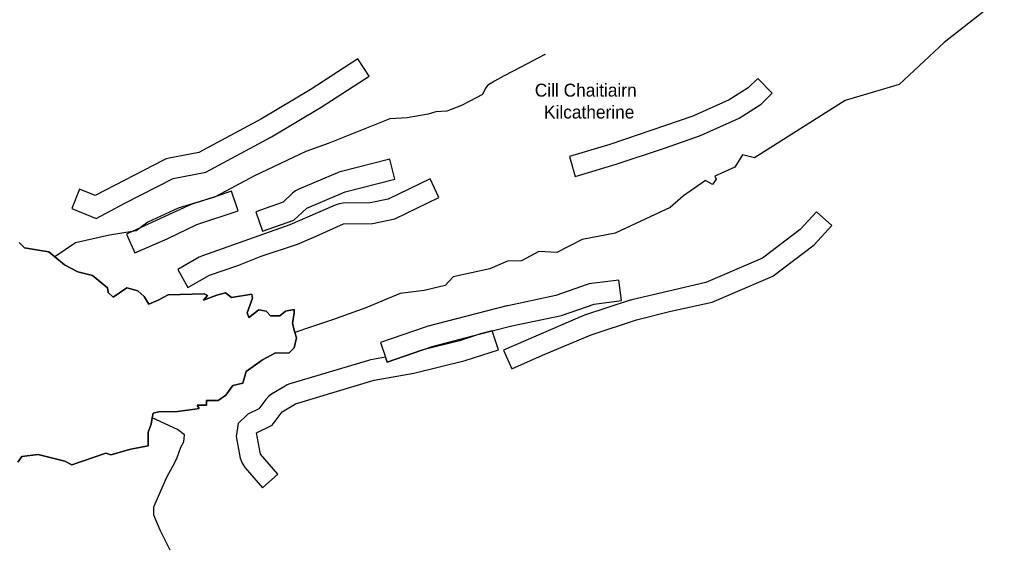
# Model space of a CAD drawing. Extents: x 463979 to 467979, y 555064 to 557157.
# Tile 7 of 82: x 464904 to 465334, y 555066 to 555297. Entities that reach past the tile are written whole.
import ezdxf

# ---------------------------------------------------------------- set-up
doc = ezdxf.new("R2010")
doc.units = 0
doc.header["$MEASUREMENT"] = 0
doc.layers.add('OS MAP', color=7, linetype='Continuous')

msp = doc.modelspace()

# ---------------------------------------------------------------- linework, layer by layer
at = {"layer": 'OS MAP'}
for points in [[(465333.72, 555308.25), (465307.47, 555287.5), (465287.83, 555269.27), (465264.17, 555262.24), (465224.68, 555237.22), (465219.35, 555238.51), (465216.03, 555233.18), (465207.37, 555229.15), (465207.87, 555227.88), (465206.34, 555225.59), (465203.3, 555227.38), (465193.61, 555220.56), (465187.75, 555215.49), (465163.82, 555204.4), (465149.32, 555201.65), (465138.37, 555195.85), (465130.49, 555196.38), (465122.85, 555192.34), (465116.76, 555192.11), (465109.12, 555188.84), (465093.09, 555185.33), (465089.52, 555181.54), (465080.36, 555179.28), (465069.94, 555178.05), (465054.92, 555171.75), (465040.41, 555166.46), (465030.7, 555163.39), (465023.98, 555160.97)], [(465133.09, 555282.28), (465122.65, 555276.72), (465115.27, 555272.94), (465111.03, 555270.62), (465108.03, 555268.78), (465107.06, 555267.35), (465105.83, 555264.84), (465099.98, 555261.81), (465096.66, 555260.04), (465090.3, 555257.53), (465085.47, 555257.29), (465082.11, 555256.33), (465078.84, 555255.71), (465072.92, 555254.69), (465065.37, 555254.29), (465038.4, 555243.48), (465028.73, 555239.95), (465006.33, 555229.36), (464989.43, 555220.38), (464988.76, 555220.02), (464984.52, 555218.74), (464972.98, 555215.25), (464959.74, 555209.2), (464956.36, 555206.68), (464954.65, 555205.4), (464952.93, 555205.11), (464942.95, 555203.41), (464928.19, 555200.16), (464919.1, 555194)], [(465056.3, 555272.9), (465051.38, 555280.43), (465030.64, 555266.89), (465009.33, 555254.2), (464981.94, 555239.54), (464969.04, 555237.06), (464967.79, 555236.72), (464966.6, 555236.21), (464936.68, 555220.71), (464929.88, 555223.49), (464926.47, 555215.16), (464937.13, 555210.8), (464949.61, 555217.37), (464970.74, 555228.22), (464984.98, 555230.96), (465013.76, 555246.36), (465035.41, 555259.25), (465056.3, 555272.9)], [(465232.41, 555265.4), (465226.07, 555271.79), (465221.93, 555267.69), (465213.62, 555262.48), (465197.77, 555255.34), (465161.45, 555242.96), (465143.82, 555237.74), (465146.37, 555229.11), (465164.18, 555234.39), (465185.3, 555241.43), (465201.08, 555246.96), (465217.88, 555254.53), (465227.56, 555260.59), (465232.41, 555265.4)], [(465009.8, 555205.2), (465023.54, 555209.98), (465029.15, 555215.3), (465045.95, 555222.36), (465067.58, 555227.87), (465065.35, 555236.59), (465043.73, 555231.08), (465043.09, 555230.89), (465042.47, 555230.66), (465025.67, 555223.6), (465024.23, 555222.84), (465022.96, 555221.83), (465018.76, 555217.85), (465006.84, 555213.7), (465009.8, 555205.2)], [(465086.86, 555219.92), (465082.95, 555228.03), (465064.6, 555219.18), (465056.85, 555217.58), (465044.99, 555217.38), (465043.22, 555217.18), (465041.52, 555216.62), (465021.72, 555207.93), (464983.6, 555194.46), (464982.88, 555194.17), (464982.19, 555193.82), (464972.76, 555188.51), (464977.18, 555180.67), (464986.6, 555185.97), (464999.07, 555190.25), (465009.25, 555194.28), (465025.03, 555199.56), (465033.17, 555203.09), (465045.14, 555208.38), (465057.85, 555208.59), (465067.51, 555210.59), (465086.86, 555219.92)], [(464996.3, 555222.67), (464989.43, 555220.38), (464984.52, 555218.74), (464978.24, 555216.64), (464977.78, 555216.48), (464977.34, 555216.29), (464956.36, 555206.68), (464952.93, 555205.11), (464950.36, 555203.93), (464954.1, 555195.75), (464968.1, 555201.8), (464981.09, 555208.1), (464999.16, 555214.14), (464996.3, 555222.67)], [(465258.38, 555207.62), (465251.74, 555213.7), (465244.64, 555205.94), (465228.08, 555193.44), (465203.34, 555182.84), (465171.03, 555175.26), (465170.65, 555175.16), (465170.27, 555175.05), (465150.42, 555168.51), (465150.05, 555168.38), (465149.69, 555168.23), (465115.07, 555153.36), (465118.62, 555145.09), (465132.11, 555151.14), (465153.24, 555159.96), (465173.09, 555166.5), (465188.1, 555170.26), (465206.16, 555174.26), (465232.63, 555185.6), (465250.72, 555199.26), (465258.38, 555207.62)], [(464903.54, 555200.25), (464905.82, 555197.95), (464913.69, 555196.65), (464916.49, 555196.14), (464919.1, 555194), (464923.33, 555190.52), (464929.17, 555187.45), (464935.51, 555185.9), (464942.1, 555180.54), (464942.35, 555178.51), (464944.63, 555176.46), (464950.49, 555180.51), (464955.32, 555179.22), (464958.1, 555176.67), (464960.12, 555173.36), (464964.2, 555175.12), (464968.53, 555177.4), (464984.28, 555177.85), (464985.81, 555177.08), (464984.02, 555175.05), (464989.87, 555177.32), (464993.69, 555178.32), (464996.22, 555176.28), (465005.12, 555177.77), (465005.37, 555175.99), (465003.06, 555169.65), (465003.82, 555167.61), (465008.15, 555170.9), (465011.45, 555170.38), (465013.22, 555168.34), (465017.29, 555168.33), (465019.84, 555170.35), (465023.66, 555171.1), (465023.65, 555169.57), (465022.87, 555165), (465023.98, 555160.97), (465024.63, 555158.64), (465023.59, 555154.33), (465021.3, 555152.05), (465015.45, 555152.07), (465009.85, 555149.04), (465002.72, 555143.98), (465001.17, 555138.9), (464996.85, 555137.9), (464993.78, 555133.59), (464990.47, 555131.32), (464985.39, 555131.33), (464985.38, 555129.3), (464981.31, 555129.32), (464982.07, 555127.79), (464980.29, 555127.54), (464972.66, 555126.55), (464964.53, 555126.33), (464961.99, 555125.83), (464961.67, 555123.73), (464961.21, 555121), (464959.92, 555117.45), (464959.9, 555111.6), (464952.27, 555110.1), (464943.62, 555107.59), (464941.34, 555108.36), (464926.58, 555103.33), (464923.53, 555104.87), (464911.85, 555107.71), (464904.73, 555106.97), (464902.94, 555104.44)], [(464903.54, 555200.25), (464905.82, 555197.95), (464913.69, 555196.65), (464916.49, 555196.14), (464919.1, 555194), (464923.33, 555190.52), (464929.17, 555187.45), (464935.51, 555185.9), (464942.1, 555180.54), (464942.35, 555178.51), (464944.63, 555176.46), (464950.49, 555180.51), (464955.32, 555179.22), (464958.1, 555176.67), (464960.12, 555173.36), (464964.2, 555175.12), (464968.53, 555177.4), (464984.28, 555177.85), (464985.81, 555177.08), (464984.02, 555175.05), (464989.87, 555177.32), (464993.69, 555178.32), (464996.22, 555176.28), (465005.12, 555177.77), (465005.37, 555175.99), (465003.06, 555169.65), (465003.82, 555167.61), (465008.15, 555170.9), (465011.45, 555170.38), (465013.22, 555168.34), (465017.29, 555168.33), (465019.84, 555170.35), (465023.66, 555171.1), (465023.65, 555169.57), (465022.87, 555165), (465023.98, 555160.97), (465024.63, 555158.64), (465023.59, 555154.33), (465021.3, 555152.05), (465015.45, 555152.07), (465009.85, 555149.04), (465002.72, 555143.98), (465001.17, 555138.9), (464996.85, 555137.9), (464993.78, 555133.59), (464990.47, 555131.32), (464985.39, 555131.33), (464985.38, 555129.3), (464981.31, 555129.32), (464982.07, 555127.79), (464980.29, 555127.54), (464972.66, 555126.55), (464964.53, 555126.33), (464961.99, 555125.83), (464961.67, 555123.73), (464961.21, 555121), (464959.92, 555117.45), (464959.9, 555111.6), (464952.27, 555110.1), (464943.62, 555107.59), (464941.34, 555108.36), (464926.58, 555103.33), (464923.53, 555104.87), (464911.85, 555107.71), (464904.73, 555106.97), (464902.94, 555104.44)], [(464902.94, 555104.44), (464904.73, 555106.97), (464911.85, 555107.71), (464923.53, 555104.87), (464926.58, 555103.33), (464941.34, 555108.36), (464943.62, 555107.59), (464952.27, 555110.1), (464959.9, 555111.6), (464959.92, 555117.45), (464961.21, 555121), (464961.67, 555123.73), (464961.99, 555125.83), (464964.53, 555126.33), (464972.66, 555126.55), (464980.29, 555127.54), (464982.07, 555127.79), (464981.31, 555129.32), (464985.38, 555129.3), (464985.39, 555131.33), (464990.47, 555131.32), (464993.78, 555133.59), (464996.85, 555137.9), (465001.17, 555138.9), (465002.72, 555143.98), (465009.85, 555149.04), (465015.45, 555152.07), (465021.3, 555152.05), (465023.59, 555154.33), (465024.63, 555158.64), (465023.98, 555160.97), (465022.87, 555165), (465023.65, 555169.57), (465023.66, 555171.1), (465019.84, 555170.35), (465017.29, 555168.33), (465013.22, 555168.34), (465011.45, 555170.38), (465008.15, 555170.9), (465003.82, 555167.61), (465003.06, 555169.65), (465005.37, 555175.99), (465005.12, 555177.77), (464996.22, 555176.28), (464993.69, 555178.32), (464989.87, 555177.32), (464984.02, 555175.05), (464985.81, 555177.08), (464984.28, 555177.85), (464968.53, 555177.4), (464964.2, 555175.12), (464960.12, 555173.36), (464958.1, 555176.67), (464955.32, 555179.22), (464950.49, 555180.51), (464944.63, 555176.46), (464942.35, 555178.51), (464942.1, 555180.54), (464935.51, 555185.9), (464929.17, 555187.45), (464923.33, 555190.52), (464919.1, 555194), (464916.49, 555196.14), (464913.69, 555196.65), (464905.82, 555197.95), (464903.54, 555200.25)], [(465063.51, 555150.2), (465064.24, 555148.08), (465079.41, 555153.34), (465083.83, 555154.87), (465104.95, 555160.39), (465110.1, 555161.7), (465118.69, 555163.9), (465140.31, 555168.39), (465154.56, 555173.43), (465166.51, 555174.91), (465165.4, 555183.84), (465153.45, 555182.36), (465152.49, 555182.19), (465151.56, 555181.91), (465137.88, 555177.08), (465116.85, 555172.71), (465116.64, 555172.66), (465116.43, 555172.61), (465081.58, 555163.58), (465081.23, 555163.49), (465080.89, 555163.38), (465061.29, 555156.58), (465063.51, 555150.2)], [(465110.1, 555161.7), (465104.95, 555160.39), (465095.81, 555157.38), (465079.41, 555153.34), (465064.24, 555148.08), (465063.51, 555150.2), (465057.09, 555149.09), (465056.56, 555148.98), (465056.04, 555148.84), (465021.69, 555138.55), (465020.62, 555138.15), (465019.62, 555137.63), (465013.76, 555134.09), (465012.36, 555133.05), (465011.19, 555131.76), (465008.18, 555127.72), (465003.32, 555125.4), (464999.18, 555121.36), (464998.35, 555115.64), (465000.09, 555106.23), (465000.84, 555103.94), (465002.17, 555101.94), (465009.77, 555093.27), (465016.54, 555099.2), (465008.94, 555107.87), (465007.2, 555117.28), (465014.07, 555120.56), (465018.41, 555126.39), (465024.27, 555129.92), (465041.06, 555134.95), (465058.62, 555140.22), (465075.91, 555143.21), (465098.3, 555148.72), (465112.8, 555153.5), (465110.1, 555161.7)], [(464969.54, 555065.98), (464969.53, 555065.98), (464965.11, 555074.73), (464962.33, 555081.35), (464962.35, 555084.91), (464967.98, 555097.85), (464970.54, 555102.42), (464972.34, 555105.97), (464974.13, 555111.04), (464975.41, 555113.33), (464975.68, 555116.38), (464972.64, 555118.67), (464961.67, 555123.73)]]:
    msp.add_lwpolyline(points, dxfattribs=at)
for centre in [(465133.09, 555282.28), (464919.1, 555194), (465023.98, 555160.97), (464961.67, 555123.73)]:
    msp.add_circle(centre, 0.0699, dxfattribs=at)

# ---------------------------------------------------------------- texts
for s, p in [('Cill Chaitiairn', (465128.71, 555263.92)), ('Kilcatherine', (465132.73, 555254.36))]:
    msp.add_text(s, height=5.6444, dxfattribs=at).set_placement(p)

doc.saveas('drawing.dxf')
